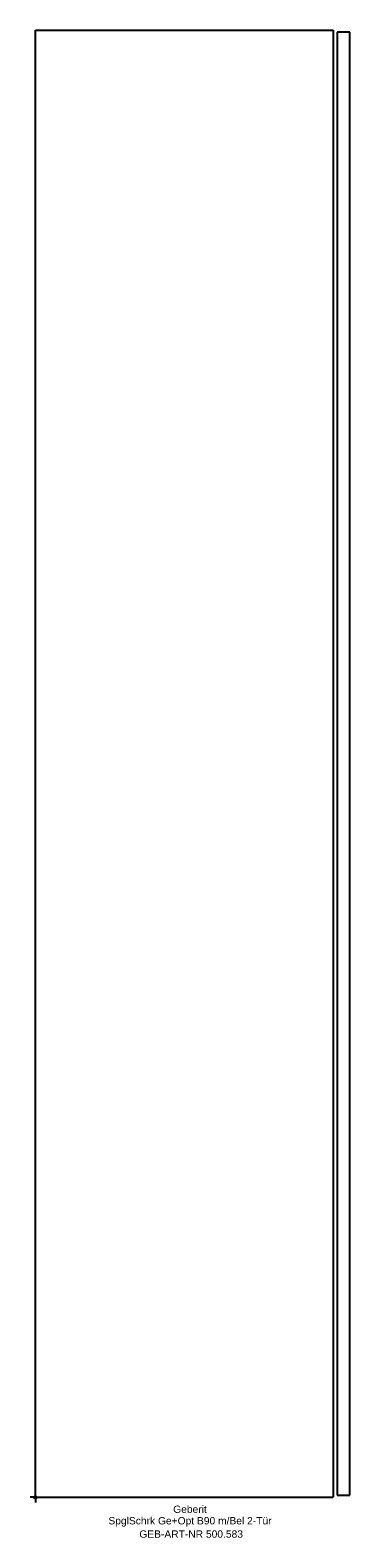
# Model space of a CAD drawing. Header units: millimetres. Extents: x -2 to 150, y -19 to 700.
import ezdxf
from ezdxf.enums import TextEntityAlignment as Align

# ---------------------------------------------------------------- set-up
doc = ezdxf.new("R2010")
doc.units = ezdxf.units.MM
doc.layers.get('0').update_dxf_attribs({"linetype": 'CONTINUOUS'})
for name, color, linetype, lineweight in [('Arbeitspunkt(DIN)', 7, 'CONTINUOUS', 25), ('GEB-ART-NR', 1, 'CONTINUOUS', 18), ('GEB-BEZUG', 2, 'CONTINUOUS', 25), ('GEB-TEXT', 5, 'CONTINUOUS', 18)]:
    doc.layers.add(name, color=color, linetype=linetype, lineweight=lineweight)
doc.layers.add('GEB-KONTUR-A', color=5, linetype='CONTINUOUS')
doc.styles.get("Standard").update_dxf_attribs({"font": 'arial.ttf'})

# ---------------------------------------------------------------- blocks, each defined once
blk = doc.blocks.new('Einfügepunkt')
at = {"layer": 'GEB-BEZUG'}
for p, q in [((-0.71, -0.71), (0.71, 0.71)), ((-0.71, 0.71), (0.71, -0.71))]:
    blk.add_line(p, q, dxfattribs=at)

msp = doc.modelspace()

# ---------------------------------------------------------------- linework, layer by layer
at = {"layer": 'Arbeitspunkt(DIN)', "ltscale": 25}
for q in [(-2.5, 0), (0, 2.5), (0, -2.5), (2.5, 0)]:
    msp.add_line((0, 0), q, dxfattribs=at)
at = {"layer": 'GEB-KONTUR-A', "ltscale": 25}
for p, q in [((0, 700), (142, 700)), ((0, 0), (0, 700)), ((142, 700), (142, 0)), ((144, 699), (144, 1)), ((150, 699), (144, 699)), ((150, 1), (150, 699)), ((0, 0), (142, 0)), ((144, 1), (150, 1))]:
    msp.add_line(p, q, dxfattribs=at)

# ---------------------------------------------------------------- block references
at = {"ltscale": 25}
msp.add_blockref('Einfügepunkt', (0, 0), dxfattribs=at)

# ---------------------------------------------------------------- texts
at = {"layer": 'GEB-ART-NR'}
msp.add_text('GEB-ART-NR 500.583', height=3.5, dxfattribs=at).set_placement((74.3, -19.34), align=Align.CENTER)
at = {"layer": 'GEB-TEXT'}
for s, p in [('Geberit', (73.75, -7.5)), ('SpglSchrk Ge+Opt B90 m/Bel 2-Tür', (73.75, -13))]:
    msp.add_text(s, height=3.5, dxfattribs=at).set_placement(p, align=Align.CENTER)

doc.saveas('drawing.dxf')
